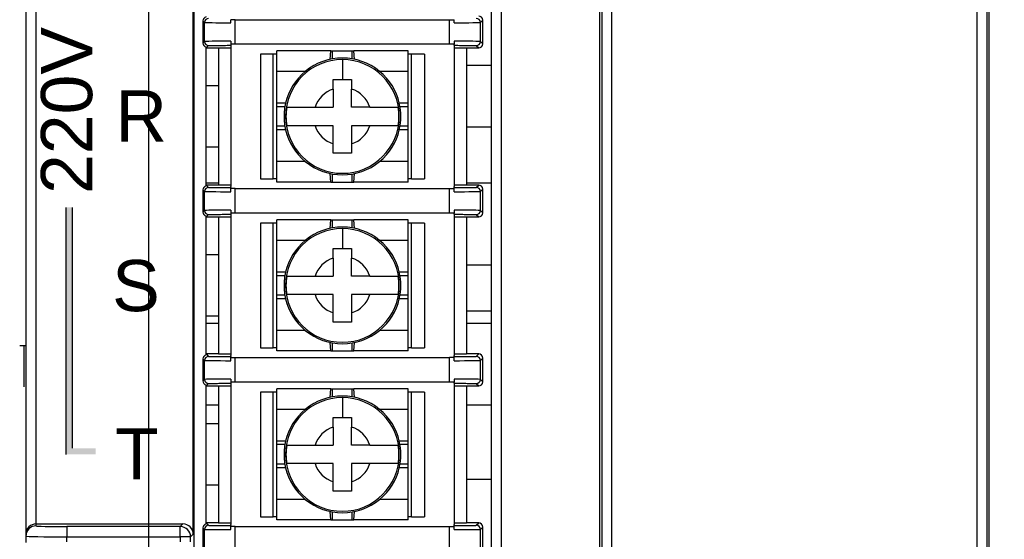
# Model space of a CAD drawing. Extents: x 14074 to 14381, y -3030 to -2703.
# Tile 11 of 18: x 14074 to 14122, y -2844 to -2818. Entities that reach past the tile are written whole.
import ezdxf

# ---------------------------------------------------------------- set-up
doc = ezdxf.new("R2010")
doc.units = 0
doc.layers.get('0').update_dxf_attribs({"linetype": 'CONTINUOUS'})
doc.layers.get('DEFPOINTS').update_dxf_attribs({"color": 8, "linetype": 'CONTINUOUS'})
doc.styles.add('DIMEMSIONS', font='isocp.shx', dxfattribs={"bigfont": 'chineset.shx'})
doc.styles.get("Standard").update_dxf_attribs({"font": 'PMingLiU.ttf'})
doc.dimstyles.new('ISO-25', dxfattribs={"dimtxt": 3, "dimasz": 3, "dimexe": 1, "dimexo": 1, "dimgap": 2, "dimtad": 2, "dimtih": 1, "dimtoh": 1, "dimtxsty": 'STANDARD', "dimcen": 0, "dimclrd": 256, "dimclre": 256, "dimclrt": 256, "dimazin": 3, "dimtfac": 1, "dimtmove": 0, "dimatfit": 3})

# ---------------------------------------------------------------- blocks, each defined once
blk = doc.blocks.new('*D5')
for p, q in [((14080.498, -2882.175), (14080.498, -2718.393)), ((14138.498, -2732.175), (14138.498, -2718.393)), ((14083.498, -2719.393), (14135.498, -2719.393))]:
    blk.add_line(p, q)
for points in [[(14083.498, -2718.893), (14083.498, -2719.893), (14080.498, -2719.393)], [(14135.498, -2718.893), (14135.498, -2719.893), (14138.498, -2719.393)]]:
    blk.add_solid(points)
at = {"layer": 'DEFPOINTS', "color": 0}
for p in [(14138.498, -2719.393), (14138.498, -2733.175), (14080.498, -2883.175)]:
    blk.add_point(p, dxfattribs=at)
at = {"insert": (14109.498, -2715.695), "char_height": 3, "attachment_point": 5}
blk.add_mtext('58', dxfattribs=at)
blk = doc.blocks.new('*D7')
for p, q in [((14139.498, -2733.175), (14153.144, -2733.175)), ((14152.144, -2736.175), (14152.144, -2880.175)), ((14081.498, -2883.175), (14153.144, -2883.175))]:
    blk.add_line(p, q)
for points in [[(14151.644, -2736.175), (14152.644, -2736.175), (14152.144, -2733.175)], [(14151.644, -2880.175), (14152.644, -2880.175), (14152.144, -2883.175)]]:
    blk.add_solid(points)
at = {"layer": 'DEFPOINTS', "color": 0}
for p in [(14138.498, -2733.175), (14080.498, -2883.175), (14152.144, -2883.175)]:
    blk.add_point(p, dxfattribs=at)
at = {"insert": (14157.008, -2808.175), "char_height": 3, "attachment_point": 5}
blk.add_mtext('150', dxfattribs=at)
blk = doc.blocks.new('*D8')
for p, q in [((14107.056, -2727.175), (14163.235, -2727.175)), ((14162.235, -2730.175), (14162.235, -2886.175)), ((14107.056, -2889.175), (14163.235, -2889.175))]:
    blk.add_line(p, q)
for points in [[(14161.735, -2730.175), (14162.735, -2730.175), (14162.235, -2727.175)], [(14161.735, -2886.175), (14162.735, -2886.175), (14162.235, -2889.175)]]:
    blk.add_solid(points)
at = {"layer": 'DEFPOINTS', "color": 0}
for p in [(14106.056, -2727.175), (14106.056, -2889.175), (14162.235, -2889.175)]:
    blk.add_point(p, dxfattribs=at)
at = {"insert": (14167.1, -2808.175), "char_height": 3, "attachment_point": 5}
blk.add_mtext('162', dxfattribs=at)

msp = doc.modelspace()

# ---------------------------------------------------------------- hatches: boundary and pattern name
h = msp.add_hatch(color=256)
h.dxf.hatch_style = 1
h.paths.add_polyline_path([(14076.765, -2827.613), (14076.465, -2827.613), (14076.465, -2839.674), (14077.904, -2839.674), (14077.904, -2839.374), (14076.765, -2839.374)])

# ---------------------------------------------------------------- linework, layer by layer
for p, q in [((14121.498, -2760.688), (14121.498, -2870.276)), ((14082.698, -2768.475), (14082.698, -2869.675)), ((14102.603, -2768.975), (14102.603, -2869.85)), ((14103.103, -2870.35), (14103.103, -2768.975)), ((14120.906, -2768.975), (14120.906, -2870.184)), ((14121.406, -2870.184), (14121.406, -2768.975)), ((14097.211, -2773.475), (14097.211, -2864.675)), ((14097.711, -2864.675), (14097.711, -2773.475)), ((14102.498, -2773.475), (14102.498, -2864.675)), ((14074.498, -2802.832), (14074.498, -2843.556)), ((14082.667, -2843.569), (14082.667, -2802.819)), ((14074.998, -2843.069), (14074.998, -2803.319)), ((14083.141, -2818.512), (14083.218, -2818.586)), ((14083.141, -2818.512), (14083.141, -2819.586)), ((14083.218, -2819.512), (14083.218, -2818.586)), ((14084.718, -2818.449), (14084.498, -2818.449)), ((14084.498, -2818.597), (14084.498, -2818.449)), ((14084.718, -2818.449), (14095.178, -2818.449)), ((14084.718, -2819.649), (14084.718, -2818.449)), ((14095.178, -2819.649), (14095.178, -2818.449)), ((14095.178, -2818.449), (14095.398, -2818.449)), ((14095.398, -2818.597), (14095.398, -2818.449)), ((14096.678, -2818.586), (14096.798, -2818.471)), ((14096.678, -2819.512), (14096.678, -2818.586)), ((14096.798, -2819.627), (14096.798, -2818.471)), ((14083.141, -2819.586), (14083.218, -2819.512)), ((14084.498, -2819.501), (14084.498, -2819.649)), ((14095.398, -2819.501), (14095.398, -2819.649)), ((14096.678, -2819.512), (14096.678, -2819.512)), ((14096.678, -2819.512), (14096.798, -2819.627)), ((14083.298, -2819.827), (14083.418, -2819.712)), ((14083.298, -2826.566), (14083.298, -2819.782)), ((14083.298, -2819.827), (14083.898, -2819.827)), ((14083.898, -2819.819), (14084.498, -2819.819)), ((14083.898, -2819.819), (14083.898, -2826.529)), ((14084.718, -2819.649), (14084.498, -2819.649)), ((14084.498, -2819.701), (14084.498, -2819.753)), ((14084.498, -2819.753), (14084.498, -2826.595)), ((14095.178, -2819.649), (14084.718, -2819.649)), ((14089.39, -2819.974), (14086.748, -2819.974)), ((14086.748, -2820.974), (14086.748, -2819.974)), ((14089.352, -2820.387), (14089.39, -2819.974)), ((14089.39, -2819.974), (14089.471, -2819.974)), ((14089.471, -2819.974), (14090.425, -2819.974)), ((14089.471, -2820.364), (14089.471, -2819.974)), ((14090.425, -2819.974), (14090.506, -2819.974)), ((14090.425, -2820.364), (14090.425, -2819.974)), ((14093.148, -2819.974), (14090.506, -2819.974)), ((14090.544, -2820.387), (14090.506, -2819.974)), ((14093.148, -2820.974), (14093.148, -2819.974)), ((14095.398, -2819.649), (14095.178, -2819.649)), ((14095.398, -2819.701), (14095.398, -2819.753)), ((14095.398, -2819.753), (14095.398, -2826.595)), ((14095.398, -2819.819), (14095.998, -2819.819)), ((14095.998, -2819.819), (14095.998, -2826.529)), ((14095.998, -2819.827), (14096.598, -2819.827)), ((14096.478, -2819.712), (14096.598, -2819.827)), ((14085.949, -2820.132), (14085.949, -2826.216)), ((14086.573, -2820.132), (14085.949, -2820.132)), ((14086.748, -2820.132), (14086.573, -2820.132)), ((14086.573, -2826.216), (14086.573, -2820.132)), ((14093.323, -2820.132), (14093.148, -2820.132)), ((14093.948, -2820.132), (14093.323, -2820.132)), ((14093.323, -2826.216), (14093.323, -2820.132)), ((14093.948, -2820.132), (14093.948, -2826.216)), ((14088.136, -2820.974), (14086.748, -2820.974)), ((14086.748, -2822.524), (14086.748, -2820.974)), ((14093.148, -2820.974), (14091.76, -2820.974)), ((14093.148, -2822.524), (14093.148, -2820.974)), ((14095.998, -2820.675), (14097.211, -2820.675)), ((14083.898, -2821.675), (14083.298, -2821.675)), ((14087.173, -2822.524), (14086.748, -2822.524)), ((14086.748, -2822.697), (14086.748, -2822.524)), ((14086.748, -2823.651), (14086.748, -2822.697)), ((14087.138, -2822.697), (14086.748, -2822.697)), ((14093.148, -2822.524), (14092.723, -2822.524)), ((14093.148, -2822.697), (14092.758, -2822.697)), ((14093.148, -2822.697), (14093.148, -2822.524)), ((14093.148, -2823.651), (14093.148, -2822.697)), ((14087.098, -2823.174), (14087.173, -2823.174)), ((14087.138, -2823.651), (14086.748, -2823.651)), ((14086.748, -2823.824), (14086.748, -2823.651)), ((14087.173, -2823.824), (14086.748, -2823.824)), ((14086.748, -2825.374), (14086.748, -2823.824)), ((14093.148, -2823.824), (14092.723, -2823.824)), ((14093.148, -2823.651), (14092.758, -2823.651)), ((14093.148, -2823.824), (14093.148, -2823.651)), ((14093.148, -2825.374), (14093.148, -2823.824)), ((14095.998, -2823.675), (14097.211, -2823.675)), ((14083.898, -2824.675), (14083.298, -2824.675)), ((14088.136, -2825.374), (14086.748, -2825.374)), ((14086.748, -2826.374), (14086.748, -2825.374)), ((14093.148, -2825.374), (14091.76, -2825.374)), ((14093.148, -2826.374), (14093.148, -2825.374)), ((14085.949, -2826.216), (14086.573, -2826.216)), ((14086.748, -2826.216), (14086.573, -2826.216)), ((14089.39, -2826.374), (14089.352, -2825.961)), ((14089.471, -2826.374), (14089.471, -2825.984)), ((14090.425, -2826.374), (14090.425, -2825.984)), ((14090.506, -2826.374), (14090.544, -2825.961)), ((14093.323, -2826.216), (14093.148, -2826.216)), ((14093.323, -2826.216), (14093.948, -2826.216)), ((14083.141, -2826.762), (14083.218, -2826.836)), ((14083.141, -2826.762), (14083.141, -2827.836)), ((14083.898, -2826.431), (14083.298, -2826.431)), ((14083.898, -2826.521), (14083.298, -2826.521)), ((14083.298, -2826.521), (14083.418, -2826.636)), ((14084.498, -2826.529), (14083.898, -2826.529)), ((14084.498, -2826.647), (14084.498, -2826.595)), ((14084.718, -2826.699), (14084.498, -2826.699)), ((14084.498, -2826.847), (14084.498, -2826.699)), ((14084.718, -2826.699), (14095.178, -2826.699)), ((14084.718, -2827.899), (14084.718, -2826.699)), ((14089.39, -2826.374), (14086.748, -2826.374)), ((14089.39, -2826.374), (14089.471, -2826.374)), ((14089.471, -2826.374), (14090.425, -2826.374)), ((14090.425, -2826.374), (14090.506, -2826.374)), ((14093.148, -2826.374), (14090.506, -2826.374)), ((14095.178, -2827.899), (14095.178, -2826.699)), ((14095.178, -2826.699), (14095.398, -2826.699)), ((14095.998, -2826.529), (14095.398, -2826.529)), ((14095.398, -2826.647), (14095.398, -2826.595)), ((14095.398, -2826.847), (14095.398, -2826.699)), ((14097.211, -2826.431), (14095.998, -2826.431)), ((14096.598, -2826.521), (14095.998, -2826.521)), ((14096.478, -2826.636), (14096.598, -2826.521)), ((14096.678, -2826.836), (14096.798, -2826.721)), ((14096.798, -2827.877), (14096.798, -2826.721)), ((14083.218, -2827.762), (14083.218, -2826.836)), ((14096.678, -2827.762), (14096.678, -2826.836)), ((14076.465, -2839.674), (14076.465, -2827.613)), ((14076.465, -2839.674), (14076.465, -2827.613)), ((14076.765, -2827.613), (14076.765, -2839.374)), ((14076.765, -2827.613), (14076.765, -2839.374)), ((14083.141, -2827.836), (14083.218, -2827.762)), ((14083.298, -2828.077), (14083.418, -2827.962)), ((14083.298, -2834.816), (14083.298, -2828.032)), ((14083.298, -2828.077), (14083.898, -2828.077)), ((14083.898, -2828.069), (14084.498, -2828.069)), ((14083.898, -2828.069), (14083.898, -2834.779)), ((14084.498, -2827.751), (14084.498, -2827.899)), ((14084.718, -2827.899), (14084.498, -2827.899)), ((14084.498, -2827.951), (14084.498, -2828.003)), ((14084.498, -2828.003), (14084.498, -2834.845)), ((14095.178, -2827.899), (14084.718, -2827.899)), ((14095.398, -2827.899), (14095.178, -2827.899)), ((14095.398, -2827.751), (14095.398, -2827.899)), ((14095.398, -2827.951), (14095.398, -2828.003)), ((14095.398, -2828.003), (14095.398, -2834.845)), ((14095.398, -2828.069), (14095.998, -2828.069)), ((14095.998, -2828.069), (14095.998, -2834.779)), ((14095.998, -2828.077), (14096.598, -2828.077)), ((14096.478, -2827.962), (14096.598, -2828.077)), ((14096.678, -2827.762), (14096.678, -2827.762)), ((14096.678, -2827.762), (14096.798, -2827.877)), ((14085.949, -2828.382), (14085.949, -2834.466)), ((14086.573, -2828.382), (14085.949, -2828.382)), ((14086.748, -2828.382), (14086.573, -2828.382)), ((14086.573, -2834.466), (14086.573, -2828.382)), ((14089.39, -2828.224), (14086.748, -2828.224)), ((14086.748, -2829.224), (14086.748, -2828.224)), ((14089.352, -2828.637), (14089.39, -2828.224)), ((14089.39, -2828.224), (14089.471, -2828.224)), ((14089.471, -2828.224), (14090.425, -2828.224)), ((14089.471, -2828.614), (14089.471, -2828.224)), ((14090.425, -2828.224), (14090.506, -2828.224)), ((14090.425, -2828.614), (14090.425, -2828.224)), ((14093.148, -2828.224), (14090.506, -2828.224)), ((14090.544, -2828.637), (14090.506, -2828.224)), ((14093.148, -2829.224), (14093.148, -2828.224)), ((14093.323, -2828.382), (14093.148, -2828.382)), ((14093.948, -2828.382), (14093.323, -2828.382)), ((14093.323, -2834.466), (14093.323, -2828.382)), ((14093.948, -2828.382), (14093.948, -2834.466)), ((14088.136, -2829.224), (14086.748, -2829.224)), ((14086.748, -2830.774), (14086.748, -2829.224)), ((14093.148, -2829.224), (14091.76, -2829.224)), ((14093.148, -2830.774), (14093.148, -2829.224)), ((14083.898, -2829.925), (14083.298, -2829.925)), ((14097.211, -2830.431), (14095.998, -2830.431)), ((14087.173, -2830.774), (14086.748, -2830.774)), ((14086.748, -2830.947), (14086.748, -2830.774)), ((14086.748, -2831.901), (14086.748, -2830.947)), ((14087.138, -2830.947), (14086.748, -2830.947)), ((14093.148, -2830.774), (14092.723, -2830.774)), ((14093.148, -2830.947), (14092.758, -2830.947)), ((14093.148, -2830.947), (14093.148, -2830.774)), ((14093.148, -2831.901), (14093.148, -2830.947)), ((14087.098, -2831.424), (14087.173, -2831.424)), ((14087.138, -2831.901), (14086.748, -2831.901)), ((14086.748, -2832.074), (14086.748, -2831.901)), ((14093.148, -2831.901), (14092.758, -2831.901)), ((14093.148, -2832.074), (14093.148, -2831.901)), ((14087.173, -2832.074), (14086.748, -2832.074)), ((14086.748, -2833.624), (14086.748, -2832.074)), ((14093.148, -2832.074), (14092.723, -2832.074)), ((14093.148, -2833.624), (14093.148, -2832.074)), ((14083.898, -2832.925), (14083.298, -2832.925)), ((14097.211, -2832.675), (14095.998, -2832.675)), ((14083.898, -2833.276), (14083.298, -2833.276)), ((14097.211, -2833.276), (14095.998, -2833.276)), ((14088.136, -2833.624), (14086.748, -2833.624)), ((14086.748, -2834.624), (14086.748, -2833.624)), ((14093.148, -2833.624), (14091.76, -2833.624)), ((14093.148, -2834.624), (14093.148, -2833.624)), ((14074.398, -2834.375), (14074.198, -2834.375)), ((14074.398, -2834.375), (14074.398, -2836.375)), ((14074.498, -2834.375), (14074.398, -2834.375)), ((14085.949, -2834.466), (14086.573, -2834.466)), ((14086.748, -2834.466), (14086.573, -2834.466)), ((14089.39, -2834.624), (14089.352, -2834.211)), ((14089.471, -2834.624), (14089.471, -2834.234)), ((14090.425, -2834.624), (14090.425, -2834.234)), ((14090.506, -2834.624), (14090.544, -2834.211)), ((14093.323, -2834.466), (14093.148, -2834.466)), ((14093.323, -2834.466), (14093.948, -2834.466)), ((14083.898, -2834.771), (14083.298, -2834.771)), ((14083.298, -2834.771), (14083.418, -2834.886)), ((14084.498, -2834.779), (14083.898, -2834.779)), ((14084.498, -2834.897), (14084.498, -2834.845)), ((14084.498, -2834.949), (14084.718, -2834.949)), ((14084.498, -2835.097), (14084.498, -2834.949)), ((14084.718, -2834.949), (14095.178, -2834.949)), ((14084.718, -2836.149), (14084.718, -2834.949)), ((14089.39, -2834.624), (14086.748, -2834.624)), ((14089.39, -2834.624), (14089.471, -2834.624)), ((14089.471, -2834.624), (14090.425, -2834.624)), ((14090.425, -2834.624), (14090.506, -2834.624)), ((14093.148, -2834.624), (14090.506, -2834.624)), ((14095.178, -2836.149), (14095.178, -2834.949)), ((14095.398, -2834.949), (14095.178, -2834.949)), ((14095.998, -2834.779), (14095.398, -2834.779)), ((14095.398, -2834.897), (14095.398, -2834.845)), ((14095.398, -2835.097), (14095.398, -2834.949)), ((14096.598, -2834.771), (14095.998, -2834.771)), ((14096.478, -2834.886), (14096.598, -2834.771)), ((14083.141, -2835.012), (14083.218, -2835.086)), ((14083.141, -2835.012), (14083.141, -2836.086)), ((14083.218, -2836.012), (14083.218, -2835.086)), ((14096.678, -2835.086), (14096.798, -2834.971)), ((14096.678, -2836.012), (14096.678, -2835.086)), ((14096.798, -2836.127), (14096.798, -2834.971)), ((14083.141, -2836.086), (14083.218, -2836.012)), ((14083.298, -2836.327), (14083.418, -2836.212)), ((14083.298, -2843.066), (14083.298, -2836.282)), ((14083.298, -2836.327), (14083.898, -2836.327)), ((14083.898, -2836.319), (14084.498, -2836.319)), ((14083.898, -2836.319), (14083.898, -2843.029)), ((14084.498, -2836.001), (14084.498, -2836.149)), ((14084.718, -2836.149), (14084.498, -2836.149)), ((14084.498, -2836.201), (14084.498, -2836.253)), ((14084.498, -2836.253), (14084.498, -2843.095)), ((14095.178, -2836.149), (14084.718, -2836.149)), ((14095.398, -2836.149), (14095.178, -2836.149)), ((14095.398, -2836.001), (14095.398, -2836.149)), ((14095.398, -2836.201), (14095.398, -2836.253)), ((14095.398, -2836.253), (14095.398, -2843.095)), ((14095.398, -2836.319), (14095.998, -2836.319)), ((14095.998, -2836.319), (14095.998, -2843.029)), ((14095.998, -2836.327), (14096.598, -2836.327)), ((14096.478, -2836.212), (14096.598, -2836.327)), ((14096.678, -2836.012), (14096.678, -2836.012)), ((14096.678, -2836.012), (14096.798, -2836.127)), ((14085.949, -2836.632), (14085.949, -2842.716)), ((14086.573, -2836.632), (14085.949, -2836.632)), ((14086.748, -2836.632), (14086.573, -2836.632)), ((14086.573, -2842.716), (14086.573, -2836.632)), ((14089.39, -2836.474), (14086.748, -2836.474)), ((14086.748, -2837.474), (14086.748, -2836.474)), ((14089.352, -2836.887), (14089.39, -2836.474)), ((14089.39, -2836.474), (14089.471, -2836.474)), ((14089.471, -2836.474), (14090.425, -2836.474)), ((14089.471, -2836.864), (14089.471, -2836.474)), ((14090.425, -2836.474), (14090.506, -2836.474)), ((14090.425, -2836.864), (14090.425, -2836.474)), ((14093.148, -2836.474), (14090.506, -2836.474)), ((14090.544, -2836.887), (14090.506, -2836.474)), ((14093.148, -2837.474), (14093.148, -2836.474)), ((14093.323, -2836.632), (14093.148, -2836.632)), ((14093.948, -2836.632), (14093.323, -2836.632)), ((14093.323, -2842.716), (14093.323, -2836.632)), ((14093.948, -2836.632), (14093.948, -2842.716)), ((14083.898, -2837.276), (14083.298, -2837.276)), ((14097.211, -2837.276), (14095.998, -2837.276)), ((14088.136, -2837.474), (14086.748, -2837.474)), ((14086.748, -2839.024), (14086.748, -2837.474)), ((14093.148, -2837.474), (14091.76, -2837.474)), ((14093.148, -2839.024), (14093.148, -2837.474)), ((14083.898, -2838.175), (14083.298, -2838.175)), ((14087.173, -2839.024), (14086.748, -2839.024)), ((14086.748, -2839.197), (14086.748, -2839.024)), ((14086.748, -2840.151), (14086.748, -2839.197)), ((14087.138, -2839.197), (14086.748, -2839.197)), ((14093.148, -2839.024), (14092.723, -2839.024)), ((14093.148, -2839.197), (14092.758, -2839.197)), ((14093.148, -2839.197), (14093.148, -2839.024)), ((14093.148, -2840.151), (14093.148, -2839.197)), ((14087.098, -2839.674), (14087.173, -2839.674)), ((14087.138, -2840.151), (14086.748, -2840.151)), ((14086.748, -2840.324), (14086.748, -2840.151)), ((14093.148, -2840.151), (14092.758, -2840.151)), ((14093.148, -2840.324), (14093.148, -2840.151)), ((14087.173, -2840.324), (14086.748, -2840.324)), ((14086.748, -2841.874), (14086.748, -2840.324)), ((14093.148, -2840.324), (14092.723, -2840.324)), ((14093.148, -2841.874), (14093.148, -2840.324)), ((14083.898, -2841.175), (14083.298, -2841.175)), ((14097.211, -2840.891), (14095.998, -2840.891)), ((14088.136, -2841.874), (14086.748, -2841.874)), ((14086.748, -2842.874), (14086.748, -2841.874)), ((14093.148, -2841.874), (14091.76, -2841.874)), ((14093.148, -2842.874), (14093.148, -2841.874)), ((14089.39, -2842.874), (14089.352, -2842.461)), ((14089.471, -2842.874), (14089.471, -2842.484)), ((14090.425, -2842.874), (14090.425, -2842.484)), ((14090.506, -2842.874), (14090.544, -2842.461)), ((14074.998, -2843.161), (14074.998, -2843.069)), ((14074.998, -2843.069), (14082.167, -2843.069)), ((14082.167, -2843.069), (14082.036, -2843.2)), ((14083.898, -2843.021), (14083.298, -2843.021)), ((14083.298, -2843.021), (14083.418, -2843.136)), ((14084.498, -2843.029), (14083.898, -2843.029)), ((14084.498, -2843.147), (14084.498, -2843.095)), ((14085.949, -2842.716), (14086.573, -2842.716)), ((14086.748, -2842.716), (14086.573, -2842.716)), ((14089.39, -2842.874), (14086.748, -2842.874)), ((14089.39, -2842.874), (14089.471, -2842.874)), ((14089.471, -2842.874), (14090.425, -2842.874)), ((14090.425, -2842.874), (14090.506, -2842.874)), ((14093.148, -2842.874), (14090.506, -2842.874)), ((14093.323, -2842.716), (14093.148, -2842.716)), ((14093.323, -2842.716), (14093.948, -2842.716)), ((14095.998, -2843.029), (14095.398, -2843.029)), ((14095.398, -2843.147), (14095.398, -2843.095)), ((14096.598, -2843.021), (14095.998, -2843.021)), ((14096.478, -2843.136), (14096.598, -2843.021)), ((14074.498, -2843.556), (14074.498, -2843.661)), ((14076.498, -2843.2), (14076.498, -2843.7)), ((14082.036, -2843.2), (14076.498, -2843.2)), ((14082.036, -2843.7), (14082.036, -2843.2)), ((14082.535, -2843.7), (14082.667, -2843.569)), ((14083.141, -2843.262), (14083.218, -2843.336)), ((14083.141, -2843.262), (14083.141, -2844.336)), ((14083.218, -2844.262), (14083.218, -2843.336)), ((14084.718, -2843.199), (14084.498, -2843.199)), ((14084.498, -2843.347), (14084.498, -2843.199)), ((14084.718, -2843.199), (14095.178, -2843.199)), ((14084.718, -2844.399), (14084.718, -2843.199)), ((14095.178, -2844.399), (14095.178, -2843.199)), ((14095.178, -2843.199), (14095.398, -2843.199)), ((14095.398, -2843.347), (14095.398, -2843.199)), ((14096.678, -2843.336), (14096.798, -2843.221)), ((14096.678, -2844.262), (14096.678, -2843.336)), ((14096.798, -2844.377), (14096.798, -2843.221)), ((14074.498, -2843.661), (14074.498, -2843.977)), ((14076.498, -2843.7), (14082.036, -2843.7)), ((14076.498, -2843.938), (14076.498, -2843.7)), ((14082.535, -2843.7), (14082.036, -2843.7)), ((14082.036, -2843.7), (14082.036, -2843.938)), ((14082.535, -2843.938), (14082.535, -2843.7))]:
    msp.add_line(p, q)
for centre, radius, start, end in [((14089.948, -2823.174), 2.775, 90, 180), ((14089.948, -2823.174), 2.775, 180, 90), ((14089.948, -2823.174), 2.85, 50.5275, 129.4725), ((14089.948, -2823.174), 2.85, 129.4725, 166.8165), ((14089.948, -2823.174), 2.85, 13.1835, 50.5275), ((14089.948, -2823.174), 1.412, 108.5858, 161.4142), ((14089.948, -2823.174), 1.412, 18.5858, 71.4142), ((14089.948, -2823.174), 2.85, 166.8165, 180), ((14089.948, -2823.174), 2.755, 170.5995, 189.4005), ((14089.948, -2823.174), 2.755, 350.5995, 9.4005), ((14089.948, -2823.174), 2.85, 346.8165, 13.1835), ((14089.948, -2823.174), 2.85, 180, 193.1835), ((14089.948, -2823.174), 2.85, 193.1835, 230.5275), ((14089.948, -2823.174), 1.412, 198.5858, 251.4142), ((14089.948, -2823.174), 1.412, 288.5858, 341.4142), ((14089.948, -2823.174), 2.85, 309.4725, 346.8165), ((14089.948, -2823.174), 2.85, 230.5275, 309.4725), ((14089.948, -2831.424), 2.775, 90, 180), ((14089.948, -2831.424), 2.775, 180, 90), ((14089.948, -2831.424), 2.85, 50.5275, 129.4725), ((14089.948, -2831.424), 2.85, 129.4725, 166.8165), ((14089.948, -2831.424), 2.85, 13.1835, 50.5275), ((14089.948, -2831.424), 1.412, 108.5858, 161.4142), ((14089.948, -2831.424), 1.412, 18.5858, 71.4142), ((14089.948, -2831.424), 2.85, 166.8165, 180), ((14089.948, -2831.424), 2.755, 170.5995, 189.4005), ((14089.948, -2831.424), 2.755, 350.5995, 9.4005), ((14089.948, -2831.424), 2.85, 346.8165, 13.1835), ((14089.948, -2831.424), 2.85, 180, 193.1835), ((14089.948, -2831.424), 1.412, 198.5858, 251.4142), ((14089.948, -2831.424), 1.412, 288.5858, 341.4142), ((14089.948, -2831.424), 2.85, 193.1835, 230.5275), ((14089.948, -2831.424), 2.85, 309.4725, 346.8165), ((14089.948, -2831.424), 2.85, 230.5275, 309.4725), ((14089.948, -2839.674), 2.85, 50.5275, 129.4725), ((14089.948, -2839.674), 2.775, 90, 180), ((14089.948, -2839.674), 2.775, 180, 90), ((14089.948, -2839.674), 2.85, 129.4725, 166.8165), ((14089.948, -2839.674), 2.85, 13.1835, 50.5275), ((14089.948, -2839.674), 1.412, 108.5858, 161.4142), ((14089.948, -2839.674), 1.412, 18.5858, 71.4142), ((14089.948, -2839.674), 2.85, 166.8165, 180), ((14089.948, -2839.674), 2.755, 170.5995, 189.4005), ((14089.948, -2839.674), 2.755, 350.5995, 9.4005), ((14089.948, -2839.674), 2.85, 346.8165, 13.1835), ((14089.948, -2839.674), 2.85, 180, 193.1835), ((14089.948, -2839.674), 1.412, 198.5858, 251.4142), ((14089.948, -2839.674), 1.412, 288.5858, 341.4142), ((14089.948, -2839.674), 2.85, 193.1835, 230.5275), ((14089.948, -2839.674), 2.85, 309.4725, 346.8165), ((14089.948, -2839.674), 2.85, 230.5275, 309.4725)]:
    msp.add_arc(centre, radius, start, end)
for centre, major_axis, ratio, start_param, end_param in [((14083.341, -2818.512), (0.144, -0.139), 0.999921, 2.552103, 3.908384), ((14083.418, -2818.586), (-0.139, -0.144), 0.999921, 3.908608, 5.479195), ((14084.718, -2818.586), (-1.5, 0), 0.007563, 0.009046, 1.423839), ((14095.178, -2818.586), (1.5, 0), 0.007563, 4.859347, 6.27414), ((14096.478, -2818.586), (0.139, -0.144), 0.999921, 0.804005, 2.374722), ((14096.598, -2818.471), (-0.144, -0.139), 0.999921, 2.374801, 3.945518), ((14084.718, -2819.512), (-1.5, 0), 0.007563, 4.859346, 6.27414), ((14083.418, -2819.512), (0.139, -0.144), 0.999921, 3.945572, 5.516067), ((14095.178, -2819.512), (1.5, 0), 0.007563, 0.009045, 1.42384), ((14096.478, -2819.512), (-0.139, -0.144), 0.999921, 0.766871, 2.337588), ((14083.341, -2819.586), (0.144, 0.139), 0.999921, 2.374801, 3.731082), ((14096.598, -2819.627), (-0.144, 0.139), 0.999921, 2.337667, 3.908384), ((14083.341, -2826.762), (0.144, -0.139), 0.999921, 2.552103, 3.908384), ((14083.418, -2826.836), (-0.139, -0.144), 0.999921, 3.908608, 5.479195), ((14096.478, -2826.836), (0.139, -0.144), 0.999921, 0.804005, 2.374722), ((14096.598, -2826.721), (-0.144, -0.139), 0.999921, 2.374801, 3.945518), ((14084.718, -2826.836), (-1.5, 0), 0.007563, 0.009046, 1.423839), ((14095.178, -2826.836), (1.5, 0), 0.007563, 4.859347, 6.27414), ((14083.341, -2827.836), (0.144, 0.139), 0.999921, 2.374801, 3.731082), ((14084.718, -2827.762), (-1.5, 0), 0.007563, 4.859346, 6.27414), ((14083.418, -2827.762), (0.139, -0.144), 0.999921, 3.945572, 5.516067), ((14095.178, -2827.762), (1.5, 0), 0.007563, 0.009045, 1.42384), ((14096.478, -2827.762), (-0.139, -0.144), 0.999921, 0.766871, 2.337588), ((14096.598, -2827.877), (-0.144, 0.139), 0.999921, 2.337667, 3.908384), ((14083.341, -2835.012), (0.144, -0.139), 0.999921, 2.552103, 3.908384), ((14083.418, -2835.086), (-0.139, -0.144), 0.999921, 3.908608, 5.479195), ((14096.478, -2835.086), (0.139, -0.144), 0.999921, 0.804005, 2.374722), ((14096.598, -2834.971), (-0.144, -0.139), 0.999921, 2.374801, 3.945518), ((14084.718, -2835.086), (-1.5, 0), 0.007563, 0.009046, 1.423839), ((14095.178, -2835.086), (1.5, 0), 0.007563, 4.859347, 6.27414), ((14083.341, -2836.086), (0.144, 0.139), 0.999921, 2.374801, 3.731082), ((14084.718, -2836.012), (-1.5, 0), 0.007563, 4.859346, 6.27414), ((14083.418, -2836.012), (0.139, -0.144), 0.999921, 3.945572, 5.516067), ((14095.178, -2836.012), (1.5, 0), 0.007563, 0.009045, 1.42384), ((14096.478, -2836.012), (-0.139, -0.144), 0.999921, 0.766871, 2.337588), ((14096.598, -2836.127), (-0.144, 0.139), 0.999921, 2.337667, 3.908384), ((14074.998, -2843.556), (0.5, 0), 0.974157, 1.570796, 3.141593), ((14082.167, -2843.569), (0.354, 0.354), 0.999315, 5.49813, 7.068241), ((14083.341, -2843.262), (0.144, -0.139), 0.999921, 2.552103, 3.908384), ((14096.598, -2843.221), (-0.144, -0.139), 0.999921, 2.374801, 3.945518), ((14074.998, -2843.661), (-0.5, 0), 0.999657, 4.712389, 6.283185), ((14076.498, -2843.161), (-1.5, 0), 0.026186, 0, 1.570796), ((14082.036, -2843.7), (-0.354, 0.354), 0.999315, 3.927333, 5.497445), ((14083.418, -2843.336), (-0.139, -0.144), 0.999921, 3.908608, 5.479195), ((14084.718, -2843.336), (-1.5, 0), 0.007563, 0.009046, 1.423839), ((14095.178, -2843.336), (1.5, 0), 0.007563, 4.859347, 6.27414), ((14096.478, -2843.336), (0.139, -0.144), 0.999921, 0.804005, 2.374722), ((14076.498, -2843.661), (2, 0), 0.019639, 3.141593, 4.712389)]:
    msp.add_ellipse(centre, major_axis=major_axis, ratio=ratio, start_param=start_param, end_param=end_param)
for points, knots in [([(14083.418, -2819.712), (14083.419, -2819.711), (14083.435, -2819.71), (14083.469, -2819.709), (14083.502, -2819.708), (14083.553, -2819.707), (14083.617, -2819.706), (14083.682, -2819.705), (14083.761, -2819.704), (14083.851, -2819.704), (14083.942, -2819.703), (14084.044, -2819.702), (14084.152, -2819.702), (14084.261, -2819.701), (14084.375, -2819.701), (14084.498, -2819.701)], [0, 0, 0, 0, 0.2, 0.2, 0.2, 0.4, 0.4, 0.4, 0.6, 0.6, 0.6, 0.8, 0.8, 0.8, 1, 1, 1, 1]), ([(14087.23, -2822.724), (14087.267, -2822.724), (14087.34, -2822.724), (14087.446, -2822.724), (14087.634, -2822.724), (14087.917, -2822.724), (14088.264, -2822.724), (14088.373, -2822.724), (14088.488, -2822.724), (14088.61, -2822.724)], [0, 0, 0, 0, 0.299884, 0.299884, 0.299884, 0.833184, 0.833184, 0.833184, 1, 1, 1, 1]), ([(14091.286, -2822.724), (14091.673, -2822.724), (14091.998, -2822.724), (14092.241, -2822.724), (14092.444, -2822.724), (14092.588, -2822.724), (14092.653, -2822.724), (14092.658, -2822.724), (14092.662, -2822.724), (14092.666, -2822.724)], [0, 0, 0, 0, 0.526615, 0.526615, 0.526615, 0.96749, 0.96749, 0.96749, 1, 1, 1, 1]), ([(14088.61, -2823.624), (14088.224, -2823.624), (14087.898, -2823.624), (14087.655, -2823.624), (14087.452, -2823.624), (14087.308, -2823.624), (14087.243, -2823.624), (14087.238, -2823.624), (14087.234, -2823.624), (14087.23, -2823.624)], [0, 0, 0, 0, 0.526615, 0.526615, 0.526615, 0.96749, 0.96749, 0.96749, 1, 1, 1, 1]), ([(14092.666, -2823.624), (14092.63, -2823.624), (14092.556, -2823.624), (14092.45, -2823.624), (14092.262, -2823.624), (14091.979, -2823.624), (14091.632, -2823.624), (14091.523, -2823.624), (14091.408, -2823.624), (14091.286, -2823.624)], [0, 0, 0, 0, 0.299884, 0.299884, 0.299884, 0.833184, 0.833184, 0.833184, 1, 1, 1, 1]), ([(14083.418, -2826.636), (14083.419, -2826.637), (14083.432, -2826.638), (14083.463, -2826.639), (14083.493, -2826.64), (14083.54, -2826.641), (14083.603, -2826.642), (14083.667, -2826.643), (14083.746, -2826.643), (14083.838, -2826.644), (14083.93, -2826.645), (14084.034, -2826.646), (14084.145, -2826.646), (14084.256, -2826.647), (14084.373, -2826.647), (14084.498, -2826.647)], [0, 0, 0, 0, 0.2, 0.2, 0.2, 0.4, 0.4, 0.4, 0.6, 0.6, 0.6, 0.8, 0.8, 0.8, 1, 1, 1, 1]), ([(14095.398, -2826.647), (14095.523, -2826.647), (14095.639, -2826.647), (14095.748, -2826.646), (14095.858, -2826.646), (14095.962, -2826.645), (14096.053, -2826.644), (14096.145, -2826.644), (14096.224, -2826.643), (14096.288, -2826.642), (14096.352, -2826.641), (14096.4, -2826.64), (14096.432, -2826.639), (14096.463, -2826.638), (14096.477, -2826.637), (14096.478, -2826.636)], [0, 0, 0, 0, 0.2, 0.2, 0.2, 0.4, 0.4, 0.4, 0.6, 0.6, 0.6, 0.8, 0.8, 0.8, 1, 1, 1, 1]), ([(14083.418, -2827.962), (14083.419, -2827.961), (14083.435, -2827.96), (14083.469, -2827.959), (14083.502, -2827.958), (14083.553, -2827.957), (14083.617, -2827.956), (14083.682, -2827.955), (14083.761, -2827.954), (14083.851, -2827.954), (14083.942, -2827.953), (14084.044, -2827.952), (14084.152, -2827.952), (14084.261, -2827.951), (14084.375, -2827.951), (14084.498, -2827.951)], [0, 0, 0, 0, 0.2, 0.2, 0.2, 0.4, 0.4, 0.4, 0.6, 0.6, 0.6, 0.8, 0.8, 0.8, 1, 1, 1, 1]), ([(14087.23, -2830.974), (14087.267, -2830.974), (14087.34, -2830.974), (14087.446, -2830.974), (14087.634, -2830.974), (14087.917, -2830.974), (14088.264, -2830.974), (14088.373, -2830.974), (14088.488, -2830.974), (14088.61, -2830.974)], [0, 0, 0, 0, 0.299884, 0.299884, 0.299884, 0.833184, 0.833184, 0.833184, 1, 1, 1, 1]), ([(14091.286, -2830.974), (14091.673, -2830.974), (14091.998, -2830.974), (14092.241, -2830.974), (14092.444, -2830.974), (14092.588, -2830.974), (14092.653, -2830.974), (14092.658, -2830.974), (14092.662, -2830.974), (14092.666, -2830.974)], [0, 0, 0, 0, 0.526615, 0.526615, 0.526615, 0.96749, 0.96749, 0.96749, 1, 1, 1, 1]), ([(14088.61, -2831.874), (14088.224, -2831.874), (14087.898, -2831.874), (14087.655, -2831.874), (14087.452, -2831.874), (14087.308, -2831.874), (14087.243, -2831.874), (14087.238, -2831.874), (14087.234, -2831.874), (14087.23, -2831.874)], [0, 0, 0, 0, 0.526615, 0.526615, 0.526615, 0.96749, 0.96749, 0.96749, 1, 1, 1, 1]), ([(14092.666, -2831.874), (14092.63, -2831.874), (14092.556, -2831.874), (14092.45, -2831.874), (14092.262, -2831.874), (14091.979, -2831.874), (14091.632, -2831.874), (14091.523, -2831.874), (14091.408, -2831.874), (14091.286, -2831.874)], [0, 0, 0, 0, 0.299884, 0.299884, 0.299884, 0.833184, 0.833184, 0.833184, 1, 1, 1, 1]), ([(14083.418, -2834.886), (14083.419, -2834.887), (14083.432, -2834.888), (14083.463, -2834.889), (14083.493, -2834.89), (14083.54, -2834.891), (14083.603, -2834.892), (14083.667, -2834.893), (14083.746, -2834.893), (14083.838, -2834.894), (14083.93, -2834.895), (14084.034, -2834.896), (14084.145, -2834.896), (14084.256, -2834.897), (14084.373, -2834.897), (14084.498, -2834.897)], [0, 0, 0, 0, 0.2, 0.2, 0.2, 0.4, 0.4, 0.4, 0.6, 0.6, 0.6, 0.8, 0.8, 0.8, 1, 1, 1, 1]), ([(14095.398, -2834.897), (14095.523, -2834.897), (14095.639, -2834.897), (14095.748, -2834.896), (14095.858, -2834.896), (14095.962, -2834.895), (14096.053, -2834.894), (14096.145, -2834.894), (14096.224, -2834.893), (14096.288, -2834.892), (14096.352, -2834.891), (14096.4, -2834.89), (14096.432, -2834.889), (14096.463, -2834.888), (14096.477, -2834.887), (14096.478, -2834.886)], [0, 0, 0, 0, 0.2, 0.2, 0.2, 0.4, 0.4, 0.4, 0.6, 0.6, 0.6, 0.8, 0.8, 0.8, 1, 1, 1, 1]), ([(14083.418, -2836.212), (14083.419, -2836.211), (14083.435, -2836.21), (14083.469, -2836.209), (14083.502, -2836.208), (14083.553, -2836.207), (14083.617, -2836.206), (14083.682, -2836.205), (14083.761, -2836.204), (14083.851, -2836.204), (14083.942, -2836.203), (14084.044, -2836.202), (14084.152, -2836.202), (14084.261, -2836.201), (14084.375, -2836.201), (14084.498, -2836.201)], [0, 0, 0, 0, 0.2, 0.2, 0.2, 0.4, 0.4, 0.4, 0.6, 0.6, 0.6, 0.8, 0.8, 0.8, 1, 1, 1, 1]), ([(14087.23, -2839.224), (14087.267, -2839.224), (14087.34, -2839.224), (14087.446, -2839.224), (14087.634, -2839.224), (14087.917, -2839.224), (14088.264, -2839.224), (14088.373, -2839.224), (14088.488, -2839.224), (14088.61, -2839.224)], [0, 0, 0, 0, 0.299884, 0.299884, 0.299884, 0.833184, 0.833184, 0.833184, 1, 1, 1, 1]), ([(14091.286, -2839.224), (14091.673, -2839.224), (14091.998, -2839.224), (14092.241, -2839.224), (14092.444, -2839.224), (14092.588, -2839.224), (14092.653, -2839.224), (14092.658, -2839.224), (14092.662, -2839.224), (14092.666, -2839.224)], [0, 0, 0, 0, 0.526615, 0.526615, 0.526615, 0.96749, 0.96749, 0.96749, 1, 1, 1, 1]), ([(14088.61, -2840.124), (14088.224, -2840.124), (14087.898, -2840.124), (14087.655, -2840.124), (14087.452, -2840.124), (14087.308, -2840.124), (14087.243, -2840.124), (14087.238, -2840.124), (14087.234, -2840.124), (14087.23, -2840.124)], [0, 0, 0, 0, 0.526615, 0.526615, 0.526615, 0.96749, 0.96749, 0.96749, 1, 1, 1, 1]), ([(14092.666, -2840.124), (14092.63, -2840.124), (14092.556, -2840.124), (14092.45, -2840.124), (14092.262, -2840.124), (14091.979, -2840.124), (14091.632, -2840.124), (14091.523, -2840.124), (14091.408, -2840.124), (14091.286, -2840.124)], [0, 0, 0, 0, 0.299884, 0.299884, 0.299884, 0.833184, 0.833184, 0.833184, 1, 1, 1, 1]), ([(14083.418, -2843.136), (14083.419, -2843.137), (14083.432, -2843.138), (14083.463, -2843.139), (14083.493, -2843.14), (14083.54, -2843.141), (14083.603, -2843.142), (14083.667, -2843.143), (14083.746, -2843.143), (14083.838, -2843.144), (14083.93, -2843.145), (14084.034, -2843.146), (14084.145, -2843.146), (14084.256, -2843.147), (14084.373, -2843.147), (14084.498, -2843.147)], [0, 0, 0, 0, 0.2, 0.2, 0.2, 0.4, 0.4, 0.4, 0.6, 0.6, 0.6, 0.8, 0.8, 0.8, 1, 1, 1, 1]), ([(14095.398, -2843.147), (14095.523, -2843.147), (14095.639, -2843.147), (14095.748, -2843.146), (14095.858, -2843.146), (14095.962, -2843.145), (14096.053, -2843.144), (14096.145, -2843.144), (14096.224, -2843.143), (14096.288, -2843.142), (14096.352, -2843.141), (14096.4, -2843.14), (14096.432, -2843.139), (14096.463, -2843.138), (14096.477, -2843.137), (14096.478, -2843.136)], [0, 0, 0, 0, 0.2, 0.2, 0.2, 0.4, 0.4, 0.4, 0.6, 0.6, 0.6, 0.8, 0.8, 0.8, 1, 1, 1, 1])]:
    msp.add_open_spline(points, degree=3, knots=knots)
for points in [[(14084.498, -2819.649), (14084.498, -2819.683), (14084.498, -2819.7), (14084.498, -2819.701)], [(14095.398, -2819.701), (14095.398, -2819.7), (14095.398, -2819.683), (14095.398, -2819.649)], [(14095.398, -2819.701), (14095.52, -2819.701), (14095.633, -2819.701), (14095.741, -2819.702)], [(14095.741, -2819.702), (14095.848, -2819.702), (14095.95, -2819.703), (14096.04, -2819.704)], [(14096.04, -2819.704), (14096.13, -2819.704), (14096.208, -2819.705), (14096.274, -2819.706)], [(14096.274, -2819.706), (14096.339, -2819.707), (14096.391, -2819.708), (14096.426, -2819.709)], [(14096.426, -2819.709), (14096.46, -2819.71), (14096.477, -2819.711), (14096.478, -2819.712)], [(14089.498, -2821.836), (14089.498, -2821.679), (14089.498, -2821.524), (14089.498, -2821.374)], [(14089.498, -2821.374), (14089.648, -2821.374), (14089.798, -2821.374), (14089.948, -2821.374)], [(14089.948, -2821.374), (14090.098, -2821.374), (14090.248, -2821.374), (14090.398, -2821.374)], [(14090.398, -2821.374), (14090.398, -2821.525), (14090.398, -2821.679), (14090.398, -2821.836)], [(14089.498, -2824.974), (14089.498, -2824.823), (14089.498, -2824.669), (14089.498, -2824.512)], [(14090.398, -2824.512), (14090.398, -2824.669), (14090.398, -2824.824), (14090.398, -2824.974)], [(14090.398, -2824.974), (14090.099, -2824.974), (14089.799, -2824.974), (14089.498, -2824.974)], [(14084.498, -2826.647), (14084.498, -2826.648), (14084.498, -2826.665), (14084.498, -2826.699)], [(14095.398, -2826.699), (14095.398, -2826.665), (14095.398, -2826.648), (14095.398, -2826.647)], [(14084.498, -2827.899), (14084.498, -2827.933), (14084.498, -2827.95), (14084.498, -2827.951)], [(14095.398, -2827.951), (14095.398, -2827.95), (14095.398, -2827.933), (14095.398, -2827.899)], [(14095.398, -2827.951), (14095.52, -2827.951), (14095.633, -2827.951), (14095.741, -2827.952)], [(14095.741, -2827.952), (14095.848, -2827.952), (14095.95, -2827.953), (14096.04, -2827.954)], [(14096.04, -2827.954), (14096.13, -2827.954), (14096.208, -2827.955), (14096.274, -2827.956)], [(14096.274, -2827.956), (14096.339, -2827.957), (14096.391, -2827.958), (14096.426, -2827.959)], [(14096.426, -2827.959), (14096.46, -2827.96), (14096.477, -2827.961), (14096.478, -2827.962)], [(14089.498, -2830.086), (14089.498, -2829.929), (14089.498, -2829.774), (14089.498, -2829.624)], [(14089.498, -2829.624), (14089.648, -2829.624), (14089.798, -2829.624), (14089.948, -2829.624)], [(14089.948, -2829.624), (14090.098, -2829.624), (14090.248, -2829.624), (14090.398, -2829.624)], [(14090.398, -2829.624), (14090.398, -2829.775), (14090.398, -2829.929), (14090.398, -2830.086)], [(14089.498, -2833.224), (14089.498, -2833.073), (14089.498, -2832.919), (14089.498, -2832.762)], [(14090.398, -2832.762), (14090.398, -2832.919), (14090.398, -2833.074), (14090.398, -2833.224)], [(14090.398, -2833.224), (14090.099, -2833.224), (14089.799, -2833.224), (14089.498, -2833.224)], [(14084.498, -2834.897), (14084.498, -2834.898), (14084.498, -2834.915), (14084.498, -2834.949)], [(14095.398, -2834.949), (14095.398, -2834.915), (14095.398, -2834.898), (14095.398, -2834.897)], [(14084.498, -2836.149), (14084.498, -2836.183), (14084.498, -2836.2), (14084.498, -2836.201)], [(14095.398, -2836.201), (14095.398, -2836.2), (14095.398, -2836.183), (14095.398, -2836.149)], [(14095.398, -2836.201), (14095.52, -2836.201), (14095.633, -2836.201), (14095.741, -2836.202)], [(14095.741, -2836.202), (14095.848, -2836.202), (14095.95, -2836.203), (14096.04, -2836.204)], [(14096.04, -2836.204), (14096.13, -2836.204), (14096.208, -2836.205), (14096.274, -2836.206)], [(14096.274, -2836.206), (14096.339, -2836.207), (14096.391, -2836.208), (14096.426, -2836.209)], [(14096.426, -2836.209), (14096.46, -2836.21), (14096.477, -2836.211), (14096.478, -2836.212)], [(14089.498, -2838.336), (14089.498, -2838.179), (14089.498, -2838.024), (14089.498, -2837.874)], [(14089.498, -2837.874), (14089.648, -2837.874), (14089.798, -2837.874), (14089.948, -2837.874)], [(14089.948, -2837.874), (14090.098, -2837.874), (14090.248, -2837.874), (14090.398, -2837.874)], [(14090.398, -2837.874), (14090.398, -2838.025), (14090.398, -2838.179), (14090.398, -2838.336)], [(14089.498, -2841.474), (14089.498, -2841.323), (14089.498, -2841.169), (14089.498, -2841.012)], [(14090.398, -2841.012), (14090.398, -2841.169), (14090.398, -2841.324), (14090.398, -2841.474)], [(14090.398, -2841.474), (14090.099, -2841.474), (14089.799, -2841.474), (14089.498, -2841.474)], [(14084.498, -2843.147), (14084.498, -2843.148), (14084.498, -2843.165), (14084.498, -2843.199)], [(14095.398, -2843.199), (14095.398, -2843.165), (14095.398, -2843.148), (14095.398, -2843.147)]]:
    msp.add_open_spline(points, degree=3)
for points, weights in [([(14089.948, -2820.399), (14089.948, -2820.481), (14089.948, -2821.374)], [1, 0.829475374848, 0.964862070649]), ([(14089.498, -2821.836), (14089.498, -2822.448), (14089.498, -2822.724)], [2.84172011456, 4.12856994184, 4.8701670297]), ([(14090.398, -2822.724), (14090.398, -2822.448), (14090.398, -2821.836)], [4.87016702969, 4.12856994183, 2.84172011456]), ([(14088.61, -2822.724), (14089.222, -2822.724), (14089.498, -2822.724)], [2.84172011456, 4.12856994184, 4.8701670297]), ([(14091.286, -2822.724), (14090.674, -2822.724), (14090.398, -2822.724)], [2.84172011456, 4.12856994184, 4.8701670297]), ([(14089.498, -2823.624), (14089.222, -2823.624), (14088.61, -2823.624)], [4.87016702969, 4.12856994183, 2.84172011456]), ([(14089.498, -2824.512), (14089.498, -2823.9), (14089.498, -2823.624)], [2.84172011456, 4.12856994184, 4.8701670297]), ([(14090.398, -2823.624), (14090.398, -2823.9), (14090.398, -2824.512)], [4.87016702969, 4.12856994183, 2.84172011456]), ([(14091.286, -2823.624), (14090.674, -2823.624), (14090.398, -2823.624)], [2.84172011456, 4.12856994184, 4.8701670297]), ([(14089.948, -2828.649), (14089.948, -2828.731), (14089.948, -2829.624)], [1, 0.829475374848, 0.964862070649]), ([(14089.498, -2830.086), (14089.498, -2830.698), (14089.498, -2830.974)], [2.84172011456, 4.12856994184, 4.8701670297]), ([(14090.398, -2830.974), (14090.398, -2830.698), (14090.398, -2830.086)], [4.87016702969, 4.12856994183, 2.84172011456]), ([(14088.61, -2830.974), (14089.222, -2830.974), (14089.498, -2830.974)], [2.84172011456, 4.12856994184, 4.8701670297]), ([(14091.286, -2830.974), (14090.674, -2830.974), (14090.398, -2830.974)], [2.84172011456, 4.12856994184, 4.8701670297]), ([(14089.498, -2831.874), (14089.222, -2831.874), (14088.61, -2831.874)], [4.87016702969, 4.12856994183, 2.84172011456]), ([(14089.498, -2832.762), (14089.498, -2832.15), (14089.498, -2831.874)], [2.84172011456, 4.12856994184, 4.8701670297]), ([(14090.398, -2831.874), (14090.398, -2832.15), (14090.398, -2832.762)], [4.87016702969, 4.12856994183, 2.84172011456]), ([(14091.286, -2831.874), (14090.674, -2831.874), (14090.398, -2831.874)], [2.84172011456, 4.12856994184, 4.8701670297]), ([(14089.948, -2836.899), (14089.948, -2836.981), (14089.948, -2837.874)], [1, 0.829475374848, 0.964862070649]), ([(14089.498, -2838.336), (14089.498, -2838.948), (14089.498, -2839.224)], [2.84172011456, 4.12856994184, 4.8701670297]), ([(14090.398, -2839.224), (14090.398, -2838.948), (14090.398, -2838.336)], [4.87016702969, 4.12856994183, 2.84172011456]), ([(14088.61, -2839.224), (14089.222, -2839.224), (14089.498, -2839.224)], [2.84172011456, 4.12856994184, 4.8701670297]), ([(14091.286, -2839.224), (14090.674, -2839.224), (14090.398, -2839.224)], [2.84172011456, 4.12856994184, 4.8701670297]), ([(14089.498, -2840.124), (14089.222, -2840.124), (14088.61, -2840.124)], [4.87016702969, 4.12856994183, 2.84172011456]), ([(14089.498, -2841.012), (14089.498, -2840.4), (14089.498, -2840.124)], [2.84172011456, 4.12856994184, 4.8701670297]), ([(14090.398, -2840.124), (14090.398, -2840.4), (14090.398, -2841.012)], [4.87016702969, 4.12856994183, 2.84172011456]), ([(14091.286, -2840.124), (14090.674, -2840.124), (14090.398, -2840.124)], [2.84172011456, 4.12856994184, 4.8701670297])]:
    msp.add_rational_spline(points, weights, degree=2)

# ---------------------------------------------------------------- texts
at = {"insert": (14075.235, -2826.959), "char_height": 2.5, "attachment_point": 1, "rotation": 90, "style": 'DIMEMSIONS'}
msp.add_mtext_dynamic_manual_height_columns('{\\fArial|b0|i0|c0|p34;220V}', width=2.98597, gutter_width=199.491, heights=[0], dxfattribs=at)
at = {"char_height": 2.5, "attachment_point": 1, "style": 'DIMEMSIONS'}
for s, insert in [('{\\fArial|b0|i0|c0|p34;R}', (14078.864, -2821.901)), ('{\\fArial|b0|i0|c0|p34;S}', (14078.707, -2830.181)), ('{\\fArial|b0|i0|c0|p34;T}', (14078.846, -2838.395))]:
    msp.add_mtext_dynamic_manual_height_columns(s, width=2.98597, gutter_width=199.491, heights=[0], dxfattribs=dict(at, insert=insert))

# ---------------------------------------------------------------- dimensions: what is measured, and where the dimension line sits
dim = msp.add_linear_dim(base=(14138.498, -2719.393), p1=(14080.498, -2883.175), p2=(14138.498, -2733.175), dimstyle='ISO-25')
dim.commit()
dim.dimension.update_dxf_attribs({"geometry": '*D5', "text_midpoint": (14109.498, -2719.393), "dimtype": 160})
for base, p1, p2, picture, middle in [((14162.235, -2889.175), (14106.056, -2727.175), (14106.056, -2889.175), '*D8', (14167.1, -2808.175)), ((14152.144, -2883.175), (14138.498, -2733.175), (14080.498, -2883.175), '*D7', (14157.008, -2808.175))]:
    dim = msp.add_linear_dim(base=base, p1=p1, p2=p2, angle=90, dimstyle='ISO-25')
    dim.commit()
    dim.dimension.update_dxf_attribs({"geometry": picture, "text_midpoint": middle})

doc.saveas('drawing.dxf')
